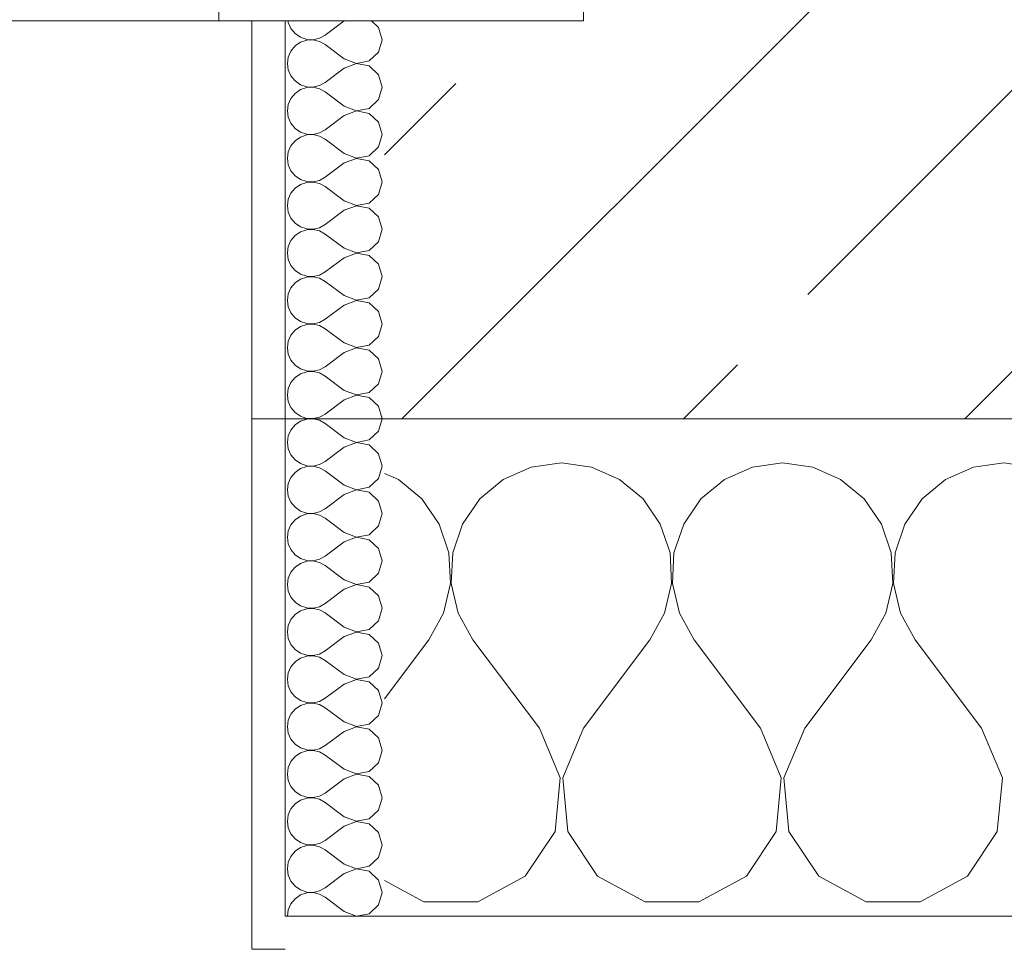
# Model space of a CAD drawing. Header units: metres. Extents: x -3.6 to 84.5, y -11 to 16.8.
# Tile 202 of 256: x 28.57 to 28.867, y -0.155 to 0.125. Entities that reach past the tile are written whole.
import ezdxf

# ---------------------------------------------------------------- set-up
doc = ezdxf.new("R2010")
doc.units = ezdxf.units.M
doc.header["$MEASUREMENT"] = 0
doc.linetypes.add('Wipeout_Contour', pattern=[1, 0, -1])
for name, color, linetype in [('152 - Bemaßung_ Beschriftung.Ausbau', 7, 'Continuous'), ('603 - Struktur.Bodenplatte_ Decke Roh', 7, 'Continuous'), ('604 - Struktur.Wand Aussen', 7, 'Continuous')]:
    doc.layers.add(name, color=color, linetype=linetype)
doc.styles.add('ERSTELLTER_STIL_2', font='txt')
doc.dimstyles.new('ERSTELLTER_STIL__1', dxfattribs={"dimtxt": 0.1, "dimasz": 0.0532, "dimexe": 0.18, "dimexo": 0.0625, "dimgap": 0, "dimtad": 1, "dimzin": 0, "dimdsep": 46, "dimtxsty": 'ERSTELLTER_STIL_2', "dimblk": 'ARROWHEAD_2', "dimblk1": 'ARROWHEAD_2', "dimblk2": 'ARROWHEAD_2', "dimcen": 0.09, "dimse1": 1, "dimse2": 1, "dimclrd": 7, "dimclre": 7, "dimclrt": 7, "dimazin": 0, "dimtfac": 1, "dimtdec": 4, "dimtmove": 0, "dimatfit": 3, "dimfxl": 1, "dimtolj": 1, "dimtzin": 0, "dimarcsym": 0})
doc.dimstyles.new('ERSTELLTER_STIL__3', dxfattribs={"dimtxt": 0.1, "dimasz": 0.0532, "dimexe": 0.18, "dimexo": 0.0625, "dimgap": 0, "dimtad": 1, "dimtih": 1, "dimtoh": 1, "dimzin": 0, "dimdsep": 46, "dimtxsty": 'ERSTELLTER_STIL_2', "dimblk": 'ARROWHEAD_2', "dimblk1": 'ARROWHEAD_2', "dimblk2": 'ARROWHEAD_2', "dimcen": 0.09, "dimse1": 1, "dimse2": 1, "dimclrd": 7, "dimclre": 7, "dimclrt": 7, "dimazin": 0, "dimtfac": 1, "dimtdec": 4, "dimtmove": 0, "dimatfit": 3, "dimfxl": 1, "dimtolj": 1, "dimtzin": 0, "dimarcsym": 0})
pattern_1 = [(0, (0, 0), (0, 0.08660254), [0, -0.05]), (0, (0.025, 0.0433), (0, 0.08660254), [0, -0.05])]

# ---------------------------------------------------------------- blocks, each defined once
blk = doc.blocks.new('*X93')
at = {"layer": '604 - Struktur.Wand Aussen', "color": 7, "linetype": 'Continuous', "lineweight": 5}
for p, q in [((28.73333, -0.00833), (28.72422, -0.0096)), ((28.74244, -0.0096), (28.73333, -0.00833)), ((28.8, -0.00833), (28.79089, -0.0096)), ((28.80911, -0.0096), (28.8, -0.00833)), ((28.86667, -0.00833), (28.85756, -0.0096)), ((28.87578, -0.0096), (28.86667, -0.00833)), ((28.68419, -0.01331), (28.68, -0.01146)), ((28.72422, -0.0096), (28.71581, -0.01331)), ((28.75086, -0.01331), (28.74244, -0.0096)), ((28.79089, -0.0096), (28.78248, -0.01331)), ((28.81752, -0.01331), (28.80911, -0.0096)), ((28.85756, -0.0096), (28.84914, -0.01331)), ((28.69127, -0.01918), (28.68419, -0.01331)), ((28.71581, -0.01331), (28.70873, -0.01918)), ((28.75794, -0.01918), (28.75086, -0.01331)), ((28.78248, -0.01331), (28.77539, -0.01918)), ((28.82461, -0.01918), (28.81752, -0.01331)), ((28.84914, -0.01331), (28.84206, -0.01918)), ((28.69648, -0.02676), (28.69127, -0.01918)), ((28.70873, -0.01918), (28.70352, -0.02676)), ((28.76315, -0.02676), (28.75794, -0.01918)), ((28.77539, -0.01918), (28.77019, -0.02676)), ((28.82981, -0.02676), (28.82461, -0.01918)), ((28.84206, -0.01918), (28.83685, -0.02676)), ((28.69942, -0.03547), (28.69648, -0.02676)), ((28.70352, -0.02676), (28.70058, -0.03547)), ((28.76609, -0.03547), (28.76315, -0.02676)), ((28.77019, -0.02676), (28.76725, -0.03547)), ((28.83275, -0.03547), (28.82981, -0.02676)), ((28.83685, -0.02676), (28.83391, -0.03547)), ((28.69987, -0.04466), (28.69942, -0.03547)), ((28.70058, -0.03547), (28.70013, -0.04466)), ((28.76653, -0.04466), (28.76609, -0.03547)), ((28.76725, -0.03547), (28.7668, -0.04466)), ((28.8332, -0.04466), (28.83275, -0.03547)), ((28.83391, -0.03547), (28.83347, -0.04466)), ((28.69778, -0.05362), (28.69987, -0.04466)), ((28.70013, -0.04466), (28.70222, -0.05362)), ((28.76445, -0.05362), (28.76653, -0.04466)), ((28.7668, -0.04466), (28.76888, -0.05362)), ((28.83112, -0.05362), (28.8332, -0.04466)), ((28.83347, -0.04466), (28.83555, -0.05362)), ((28.69333, -0.06167), (28.69778, -0.05362)), ((28.70222, -0.05362), (28.70667, -0.06167)), ((28.76, -0.06167), (28.76445, -0.05362)), ((28.76888, -0.05362), (28.77333, -0.06167)), ((28.82667, -0.06167), (28.83112, -0.05362)), ((28.83555, -0.05362), (28.84, -0.06167)), ((28.68, -0.07944), (28.69333, -0.06167)), ((28.72667, -0.08833), (28.70667, -0.06167)), ((28.74, -0.08833), (28.76, -0.06167)), ((28.79333, -0.08833), (28.77333, -0.06167)), ((28.80667, -0.08833), (28.82667, -0.06167)), ((28.86, -0.08833), (28.84, -0.06167)), ((28.73295, -0.1033), (28.72667, -0.08833)), ((28.74, -0.08833), (28.73371, -0.1033)), ((28.79962, -0.1033), (28.79333, -0.08833)), ((28.80667, -0.08833), (28.80038, -0.1033)), ((28.86629, -0.1033), (28.86, -0.08833)), ((28.73142, -0.11947), (28.73295, -0.1033)), ((28.73371, -0.1033), (28.73525, -0.11947)), ((28.79808, -0.11947), (28.79962, -0.1033)), ((28.80038, -0.1033), (28.80192, -0.11947)), ((28.86475, -0.11947), (28.86629, -0.1033)), ((28.72243, -0.13299), (28.73142, -0.11947)), ((28.73525, -0.11947), (28.74424, -0.13299)), ((28.7891, -0.13299), (28.79808, -0.11947)), ((28.80192, -0.11947), (28.8109, -0.13299)), ((28.85576, -0.13299), (28.86475, -0.11947)), ((28.70812, -0.14066), (28.72243, -0.13299)), ((28.74424, -0.13299), (28.75855, -0.14066)), ((28.77479, -0.14066), (28.7891, -0.13299)), ((28.8109, -0.13299), (28.82521, -0.14066)), ((28.84145, -0.14066), (28.85576, -0.13299)), ((28.68, -0.13429), (28.69188, -0.14066)), ((28.69188, -0.14066), (28.70812, -0.14066)), ((28.75855, -0.14066), (28.77479, -0.14066)), ((28.82521, -0.14066), (28.84145, -0.14066))]:
    blk.add_line(p, q, dxfattribs=at)
blk = doc.blocks.new('*X108')
at = {"layer": '604 - Struktur.Wand Aussen', "color": 7, "linetype": 'Continuous', "lineweight": 5}
for p, q in [((28.65091, 0.125), (28.65099, 0.12448)), ((28.66786, 0.125), (28.66214, 0.12071)), ((28.67822, 0.12304), (28.67608, 0.125)), ((28.65099, 0.12448), (28.65178, 0.12267)), ((28.65178, 0.12267), (28.65304, 0.12116)), ((28.67929, 0.11929), (28.67822, 0.12304)), ((28.65304, 0.12116), (28.65466, 0.12004)), ((28.65466, 0.12004), (28.65653, 0.11941)), ((28.65653, 0.11916), (28.65466, 0.11853)), ((28.65653, 0.11941), (28.6585, 0.11931)), ((28.6585, 0.11926), (28.65653, 0.11916)), ((28.6585, 0.11931), (28.66042, 0.11976)), ((28.66042, 0.11881), (28.6585, 0.11926)), ((28.66042, 0.11976), (28.66214, 0.12071)), ((28.66214, 0.11786), (28.66042, 0.11881)), ((28.67822, 0.11553), (28.67929, 0.11929)), ((28.65178, 0.1159), (28.65099, 0.11409)), ((28.65304, 0.11742), (28.65178, 0.1159)), ((28.65466, 0.11853), (28.65304, 0.11742)), ((28.66786, 0.11357), (28.66214, 0.11786)), ((28.65099, 0.11409), (28.65071, 0.11214)), ((28.66786, 0.11357), (28.6715, 0.11217)), ((28.6715, 0.11217), (28.67534, 0.1129)), ((28.67534, 0.1129), (28.67822, 0.11553)), ((28.65071, 0.11214), (28.65099, 0.11019)), ((28.65099, 0.11019), (28.65178, 0.10839)), ((28.66786, 0.11071), (28.66214, 0.10643)), ((28.6715, 0.11211), (28.66786, 0.11071)), ((28.67534, 0.11139), (28.6715, 0.11211)), ((28.67822, 0.10876), (28.67534, 0.11139)), ((28.65178, 0.10839), (28.65304, 0.10687)), ((28.65304, 0.10687), (28.65466, 0.10575)), ((28.67929, 0.105), (28.67822, 0.10876)), ((28.65466, 0.10425), (28.65304, 0.10313)), ((28.65466, 0.10575), (28.65653, 0.10512)), ((28.65653, 0.10488), (28.65466, 0.10425)), ((28.65653, 0.10512), (28.6585, 0.10503)), ((28.6585, 0.10497), (28.65653, 0.10488)), ((28.6585, 0.10503), (28.66042, 0.10547)), ((28.66042, 0.10453), (28.6585, 0.10497)), ((28.66042, 0.10547), (28.66214, 0.10643)), ((28.66214, 0.10357), (28.66042, 0.10453)), ((28.67822, 0.10124), (28.67929, 0.105)), ((28.65178, 0.10161), (28.65099, 0.09981)), ((28.65304, 0.10313), (28.65178, 0.10161)), ((28.66786, 0.09929), (28.66214, 0.10357)), ((28.67534, 0.09861), (28.67822, 0.10124)), ((28.65099, 0.09981), (28.65071, 0.09786)), ((28.66786, 0.09929), (28.6715, 0.09789)), ((28.6715, 0.09789), (28.67534, 0.09861)), ((28.65071, 0.09786), (28.65099, 0.09591)), ((28.65099, 0.09591), (28.65178, 0.0941)), ((28.66786, 0.09643), (28.66214, 0.09214)), ((28.6715, 0.09783), (28.66786, 0.09643)), ((28.67534, 0.0971), (28.6715, 0.09783)), ((28.67822, 0.09447), (28.67534, 0.0971)), ((28.65178, 0.0941), (28.65304, 0.09258)), ((28.65304, 0.09258), (28.65466, 0.09147)), ((28.66042, 0.09119), (28.66214, 0.09214)), ((28.67929, 0.09071), (28.67822, 0.09447)), ((28.65466, 0.08996), (28.65304, 0.08884)), ((28.65466, 0.09147), (28.65653, 0.09084)), ((28.65653, 0.09059), (28.65466, 0.08996)), ((28.65653, 0.09084), (28.6585, 0.09074)), ((28.6585, 0.09069), (28.65653, 0.09059)), ((28.6585, 0.09074), (28.66042, 0.09119)), ((28.66042, 0.09024), (28.6585, 0.09069)), ((28.66214, 0.08929), (28.66042, 0.09024)), ((28.66786, 0.085), (28.66214, 0.08929)), ((28.67822, 0.08696), (28.67929, 0.09071)), ((28.65178, 0.08733), (28.65099, 0.08552)), ((28.65304, 0.08884), (28.65178, 0.08733)), ((28.67534, 0.08433), (28.67822, 0.08696)), ((28.65099, 0.08552), (28.65071, 0.08357)), ((28.65071, 0.08357), (28.65099, 0.08162)), ((28.66786, 0.085), (28.6715, 0.0836)), ((28.6715, 0.08354), (28.66786, 0.08214)), ((28.6715, 0.0836), (28.67534, 0.08433)), ((28.67534, 0.08282), (28.6715, 0.08354)), ((28.65099, 0.08162), (28.65178, 0.07982)), ((28.66786, 0.08214), (28.66214, 0.07786)), ((28.67822, 0.08018), (28.67534, 0.08282)), ((28.67929, 0.07643), (28.67822, 0.08018)), ((28.65178, 0.07982), (28.65304, 0.0783)), ((28.65304, 0.0783), (28.65466, 0.07718)), ((28.66042, 0.0769), (28.66214, 0.07786)), ((28.65304, 0.07456), (28.65178, 0.07304)), ((28.65466, 0.07567), (28.65304, 0.07456)), ((28.65466, 0.07718), (28.65653, 0.07655)), ((28.65653, 0.0763), (28.65466, 0.07567)), ((28.65653, 0.07655), (28.6585, 0.07646)), ((28.6585, 0.0764), (28.65653, 0.0763)), ((28.6585, 0.07646), (28.66042, 0.0769)), ((28.66042, 0.07595), (28.6585, 0.0764)), ((28.66214, 0.075), (28.66042, 0.07595)), ((28.66786, 0.07071), (28.66214, 0.075)), ((28.67822, 0.07267), (28.67929, 0.07643)), ((28.65178, 0.07304), (28.65099, 0.07124)), ((28.67534, 0.07004), (28.67822, 0.07267)), ((28.65099, 0.07124), (28.65071, 0.06929)), ((28.65071, 0.06929), (28.65099, 0.06733)), ((28.66786, 0.07071), (28.6715, 0.06931)), ((28.6715, 0.06926), (28.66786, 0.06786)), ((28.6715, 0.06931), (28.67534, 0.07004)), ((28.67534, 0.06853), (28.6715, 0.06926)), ((28.67822, 0.0659), (28.67534, 0.06853)), ((28.65099, 0.06733), (28.65178, 0.06553)), ((28.65178, 0.06553), (28.65304, 0.06401)), ((28.66786, 0.06786), (28.66214, 0.06357)), ((28.67929, 0.06214), (28.67822, 0.0659)), ((28.65304, 0.06401), (28.65466, 0.0629)), ((28.65466, 0.0629), (28.65653, 0.06227)), ((28.6585, 0.06217), (28.66042, 0.06262)), ((28.66042, 0.06262), (28.66214, 0.06357)), ((28.65304, 0.06027), (28.65178, 0.05876)), ((28.65466, 0.06139), (28.65304, 0.06027)), ((28.65653, 0.06202), (28.65466, 0.06139)), ((28.65653, 0.06227), (28.6585, 0.06217)), ((28.6585, 0.06211), (28.65653, 0.06202)), ((28.66042, 0.06167), (28.6585, 0.06211)), ((28.66214, 0.06071), (28.66042, 0.06167)), ((28.66786, 0.05643), (28.66214, 0.06071)), ((28.67822, 0.05839), (28.67929, 0.06214)), ((28.65099, 0.05695), (28.65071, 0.055)), ((28.65178, 0.05876), (28.65099, 0.05695)), ((28.66786, 0.05643), (28.6715, 0.05503)), ((28.67534, 0.05575), (28.67822, 0.05839)), ((28.65071, 0.055), (28.65099, 0.05305)), ((28.66786, 0.05357), (28.66214, 0.04929)), ((28.6715, 0.05497), (28.66786, 0.05357)), ((28.6715, 0.05503), (28.67534, 0.05575)), ((28.67534, 0.05425), (28.6715, 0.05497)), ((28.67822, 0.05161), (28.67534, 0.05425)), ((28.65099, 0.05305), (28.65178, 0.05124)), ((28.65178, 0.05124), (28.65304, 0.04973)), ((28.67929, 0.04786), (28.67822, 0.05161)), ((28.65304, 0.04973), (28.65466, 0.04861)), ((28.65466, 0.04861), (28.65653, 0.04798)), ((28.65653, 0.04773), (28.65466, 0.0471)), ((28.65653, 0.04798), (28.6585, 0.04789)), ((28.6585, 0.04783), (28.65653, 0.04773)), ((28.6585, 0.04789), (28.66042, 0.04833)), ((28.66042, 0.04738), (28.6585, 0.04783)), ((28.66042, 0.04833), (28.66214, 0.04929)), ((28.67822, 0.0441), (28.67929, 0.04786)), ((28.65304, 0.04599), (28.65178, 0.04447)), ((28.65466, 0.0471), (28.65304, 0.04599)), ((28.66214, 0.04643), (28.66042, 0.04738)), ((28.66786, 0.04214), (28.66214, 0.04643)), ((28.65099, 0.04267), (28.65071, 0.04071)), ((28.65178, 0.04447), (28.65099, 0.04267)), ((28.66786, 0.04214), (28.6715, 0.04074)), ((28.67534, 0.04147), (28.67822, 0.0441)), ((28.65071, 0.04071), (28.65099, 0.03876)), ((28.65099, 0.03876), (28.65178, 0.03696)), ((28.66786, 0.03929), (28.66214, 0.035)), ((28.6715, 0.04069), (28.66786, 0.03929)), ((28.6715, 0.04074), (28.67534, 0.04147)), ((28.67534, 0.03996), (28.6715, 0.04069)), ((28.67822, 0.03733), (28.67534, 0.03996)), ((28.65178, 0.03696), (28.65304, 0.03544)), ((28.67929, 0.03357), (28.67822, 0.03733)), ((28.65304, 0.03544), (28.65466, 0.03433)), ((28.65466, 0.03282), (28.65304, 0.0317)), ((28.65466, 0.03433), (28.65653, 0.0337)), ((28.65653, 0.03345), (28.65466, 0.03282)), ((28.65653, 0.0337), (28.6585, 0.0336)), ((28.6585, 0.03354), (28.65653, 0.03345)), ((28.6585, 0.0336), (28.66042, 0.03405)), ((28.66042, 0.0331), (28.6585, 0.03354)), ((28.66042, 0.03405), (28.66214, 0.035)), ((28.66214, 0.03214), (28.66042, 0.0331)), ((28.67822, 0.02982), (28.67929, 0.03357)), ((28.65178, 0.03018), (28.65099, 0.02838)), ((28.65304, 0.0317), (28.65178, 0.03018)), ((28.66786, 0.02786), (28.66214, 0.03214)), ((28.67534, 0.02718), (28.67822, 0.02982)), ((28.65099, 0.02838), (28.65071, 0.02643)), ((28.66786, 0.02786), (28.6715, 0.02646)), ((28.6715, 0.02646), (28.67534, 0.02718)), ((28.65071, 0.02643), (28.65099, 0.02448)), ((28.65099, 0.02448), (28.65178, 0.02267)), ((28.66786, 0.025), (28.66214, 0.02071)), ((28.6715, 0.0264), (28.66786, 0.025)), ((28.67534, 0.02567), (28.6715, 0.0264)), ((28.67822, 0.02304), (28.67534, 0.02567)), ((28.65178, 0.02267), (28.65304, 0.02116)), ((28.65304, 0.02116), (28.65466, 0.02004)), ((28.67929, 0.01929), (28.67822, 0.02304)), ((28.65466, 0.01853), (28.65304, 0.01742)), ((28.65466, 0.02004), (28.65653, 0.01941)), ((28.65653, 0.01916), (28.65466, 0.01853)), ((28.65653, 0.01941), (28.6585, 0.01931)), ((28.6585, 0.01926), (28.65653, 0.01916)), ((28.6585, 0.01931), (28.66042, 0.01976)), ((28.66042, 0.01881), (28.6585, 0.01926)), ((28.66042, 0.01976), (28.66214, 0.02071)), ((28.66214, 0.01786), (28.66042, 0.01881)), ((28.66786, 0.01357), (28.66214, 0.01786)), ((28.67822, 0.01553), (28.67929, 0.01929)), ((28.65178, 0.0159), (28.65099, 0.01409)), ((28.65304, 0.01742), (28.65178, 0.0159)), ((28.67534, 0.0129), (28.67822, 0.01553)), ((28.65099, 0.01409), (28.65071, 0.01214)), ((28.65071, 0.01214), (28.65099, 0.01019)), ((28.66786, 0.01357), (28.6715, 0.01217)), ((28.6715, 0.01211), (28.66786, 0.01071)), ((28.6715, 0.01217), (28.67534, 0.0129)), ((28.67534, 0.01139), (28.6715, 0.01211)), ((28.65099, 0.01019), (28.65178, 0.00839)), ((28.66786, 0.01071), (28.66214, 0.00643)), ((28.67822, 0.00876), (28.67534, 0.01139)), ((28.65178, 0.00839), (28.65304, 0.00687)), ((28.65304, 0.00687), (28.65466, 0.00575)), ((28.66042, 0.00547), (28.66214, 0.00643)), ((28.67929, 0.005), (28.67822, 0.00876)), ((28.65304, 0.00313), (28.65178, 0.00161)), ((28.65466, 0.00425), (28.65304, 0.00313)), ((28.65466, 0.00575), (28.65653, 0.00512)), ((28.65653, 0.00488), (28.65466, 0.00425)), ((28.65653, 0.00512), (28.6585, 0.00503)), ((28.6585, 0.00497), (28.65653, 0.00488)), ((28.6585, 0.00503), (28.66042, 0.00547)), ((28.66042, 0.00453), (28.6585, 0.00497)), ((28.66214, 0.00357), (28.66042, 0.00453)), ((28.66786, -0.00071), (28.66214, 0.00357)), ((28.67822, 0.00124), (28.67929, 0.005)), ((28.65178, 0.00161), (28.65099, -0.00019)), ((28.67534, -0.00139), (28.67822, 0.00124)), ((28.65099, -0.00019), (28.65071, -0.00214)), ((28.65071, -0.00214), (28.65099, -0.00409)), ((28.66786, -0.00071), (28.6715, -0.00211)), ((28.6715, -0.00217), (28.66786, -0.00357)), ((28.6715, -0.00211), (28.67534, -0.00139)), ((28.67534, -0.0029), (28.6715, -0.00217)), ((28.67822, -0.00553), (28.67534, -0.0029)), ((28.65099, -0.00409), (28.65178, -0.0059)), ((28.65178, -0.0059), (28.65304, -0.00742)), ((28.66786, -0.00357), (28.66214, -0.00786)), ((28.67929, -0.00929), (28.67822, -0.00553)), ((28.65304, -0.00742), (28.65466, -0.00853)), ((28.65466, -0.00853), (28.65653, -0.00916)), ((28.6585, -0.00926), (28.66042, -0.00881)), ((28.66042, -0.00881), (28.66214, -0.00786)), ((28.65304, -0.01116), (28.65178, -0.01267)), ((28.65466, -0.01004), (28.65304, -0.01116)), ((28.65653, -0.00941), (28.65466, -0.01004)), ((28.65653, -0.00916), (28.6585, -0.00926)), ((28.6585, -0.00931), (28.65653, -0.00941)), ((28.66042, -0.00976), (28.6585, -0.00931)), ((28.66214, -0.01071), (28.66042, -0.00976)), ((28.66786, -0.015), (28.66214, -0.01071)), ((28.67822, -0.01304), (28.67929, -0.00929)), ((28.65099, -0.01448), (28.65071, -0.01643)), ((28.65178, -0.01267), (28.65099, -0.01448)), ((28.67534, -0.01567), (28.67822, -0.01304)), ((28.65071, -0.01643), (28.65099, -0.01838)), ((28.66786, -0.015), (28.6715, -0.0164)), ((28.6715, -0.01646), (28.66786, -0.01786)), ((28.6715, -0.0164), (28.67534, -0.01567)), ((28.67534, -0.01718), (28.6715, -0.01646)), ((28.67822, -0.01982), (28.67534, -0.01718)), ((28.65099, -0.01838), (28.65178, -0.02018)), ((28.65178, -0.02018), (28.65304, -0.0217)), ((28.66786, -0.01786), (28.66214, -0.02214)), ((28.67929, -0.02357), (28.67822, -0.01982)), ((28.65304, -0.0217), (28.65466, -0.02282)), ((28.65466, -0.02282), (28.65653, -0.02345)), ((28.65653, -0.0237), (28.65466, -0.02433)), ((28.65653, -0.02345), (28.6585, -0.02354)), ((28.6585, -0.0236), (28.65653, -0.0237)), ((28.6585, -0.02354), (28.66042, -0.0231)), ((28.66042, -0.02405), (28.6585, -0.0236)), ((28.66042, -0.0231), (28.66214, -0.02214)), ((28.67822, -0.02733), (28.67929, -0.02357)), ((28.65304, -0.02544), (28.65178, -0.02696)), ((28.65466, -0.02433), (28.65304, -0.02544)), ((28.66214, -0.025), (28.66042, -0.02405)), ((28.66786, -0.02929), (28.66214, -0.025)), ((28.65099, -0.02876), (28.65071, -0.03071)), ((28.65178, -0.02696), (28.65099, -0.02876)), ((28.66786, -0.02929), (28.6715, -0.03069)), ((28.67534, -0.02996), (28.67822, -0.02733)), ((28.65071, -0.03071), (28.65099, -0.03267)), ((28.66786, -0.03214), (28.66214, -0.03643)), ((28.6715, -0.03074), (28.66786, -0.03214)), ((28.6715, -0.03069), (28.67534, -0.02996)), ((28.67534, -0.03147), (28.6715, -0.03074)), ((28.67822, -0.0341), (28.67534, -0.03147)), ((28.65099, -0.03267), (28.65178, -0.03447)), ((28.65178, -0.03447), (28.65304, -0.03599)), ((28.67929, -0.03786), (28.67822, -0.0341)), ((28.65304, -0.03599), (28.65466, -0.0371)), ((28.65466, -0.0371), (28.65653, -0.03773)), ((28.65653, -0.03798), (28.65466, -0.03861)), ((28.65653, -0.03773), (28.6585, -0.03783)), ((28.6585, -0.03789), (28.65653, -0.03798)), ((28.6585, -0.03783), (28.66042, -0.03738)), ((28.66042, -0.03833), (28.6585, -0.03789)), ((28.66042, -0.03738), (28.66214, -0.03643)), ((28.66214, -0.03929), (28.66042, -0.03833)), ((28.67822, -0.04161), (28.67929, -0.03786)), ((28.65178, -0.04124), (28.65099, -0.04305)), ((28.65304, -0.03973), (28.65178, -0.04124)), ((28.65466, -0.03861), (28.65304, -0.03973)), ((28.66786, -0.04357), (28.66214, -0.03929)), ((28.65099, -0.04305), (28.65071, -0.045)), ((28.66786, -0.04357), (28.6715, -0.04497)), ((28.6715, -0.04497), (28.67534, -0.04425)), ((28.67534, -0.04425), (28.67822, -0.04161)), ((28.65071, -0.045), (28.65099, -0.04695)), ((28.65099, -0.04695), (28.65178, -0.04876)), ((28.66786, -0.04643), (28.66214, -0.05071)), ((28.6715, -0.04503), (28.66786, -0.04643)), ((28.67534, -0.04575), (28.6715, -0.04503)), ((28.67822, -0.04839), (28.67534, -0.04575)), ((28.65178, -0.04876), (28.65304, -0.05027)), ((28.65304, -0.05027), (28.65466, -0.05139)), ((28.67929, -0.05214), (28.67822, -0.04839)), ((28.65466, -0.0529), (28.65304, -0.05401)), ((28.65466, -0.05139), (28.65653, -0.05202)), ((28.65653, -0.05227), (28.65466, -0.0529)), ((28.65653, -0.05202), (28.6585, -0.05211)), ((28.6585, -0.05217), (28.65653, -0.05227)), ((28.6585, -0.05211), (28.66042, -0.05167)), ((28.66042, -0.05262), (28.6585, -0.05217)), ((28.66042, -0.05167), (28.66214, -0.05071)), ((28.66214, -0.05357), (28.66042, -0.05262)), ((28.67822, -0.0559), (28.67929, -0.05214)), ((28.65178, -0.05553), (28.65099, -0.05733)), ((28.65304, -0.05401), (28.65178, -0.05553)), ((28.66786, -0.05786), (28.66214, -0.05357)), ((28.67534, -0.05853), (28.67822, -0.0559)), ((28.65099, -0.05733), (28.65071, -0.05929)), ((28.65071, -0.05929), (28.65099, -0.06124)), ((28.66786, -0.05786), (28.6715, -0.05926)), ((28.6715, -0.05931), (28.66786, -0.06071)), ((28.6715, -0.05926), (28.67534, -0.05853)), ((28.67534, -0.06004), (28.6715, -0.05931)), ((28.65099, -0.06124), (28.65178, -0.06304)), ((28.66786, -0.06071), (28.66214, -0.065)), ((28.67822, -0.06267), (28.67534, -0.06004)), ((28.65178, -0.06304), (28.65304, -0.06456)), ((28.65304, -0.06456), (28.65466, -0.06567)), ((28.66042, -0.06595), (28.66214, -0.065)), ((28.67929, -0.06643), (28.67822, -0.06267)), ((28.65466, -0.06718), (28.65304, -0.0683)), ((28.65466, -0.06567), (28.65653, -0.0663)), ((28.65653, -0.06655), (28.65466, -0.06718)), ((28.65653, -0.0663), (28.6585, -0.0664)), ((28.6585, -0.06646), (28.65653, -0.06655)), ((28.6585, -0.0664), (28.66042, -0.06595)), ((28.66042, -0.0669), (28.6585, -0.06646)), ((28.66214, -0.06786), (28.66042, -0.0669)), ((28.66786, -0.07214), (28.66214, -0.06786)), ((28.67822, -0.07018), (28.67929, -0.06643)), ((28.65178, -0.06982), (28.65099, -0.07162)), ((28.65304, -0.0683), (28.65178, -0.06982)), ((28.67534, -0.07282), (28.67822, -0.07018)), ((28.65099, -0.07162), (28.65071, -0.07357)), ((28.65071, -0.07357), (28.65099, -0.07552)), ((28.66786, -0.07214), (28.6715, -0.07354)), ((28.6715, -0.0736), (28.66786, -0.075)), ((28.6715, -0.07354), (28.67534, -0.07282)), ((28.67534, -0.07433), (28.6715, -0.0736)), ((28.65099, -0.07552), (28.65178, -0.07733)), ((28.66786, -0.075), (28.66214, -0.07929)), ((28.67822, -0.07696), (28.67534, -0.07433)), ((28.67929, -0.08071), (28.67822, -0.07696)), ((28.65178, -0.07733), (28.65304, -0.07884)), ((28.65304, -0.07884), (28.65466, -0.07996)), ((28.65466, -0.07996), (28.65653, -0.08059)), ((28.66042, -0.08024), (28.66214, -0.07929)), ((28.65304, -0.08258), (28.65178, -0.0841)), ((28.65466, -0.08147), (28.65304, -0.08258)), ((28.65653, -0.08084), (28.65466, -0.08147)), ((28.65653, -0.08059), (28.6585, -0.08069)), ((28.6585, -0.08074), (28.65653, -0.08084)), ((28.6585, -0.08069), (28.66042, -0.08024)), ((28.66042, -0.08119), (28.6585, -0.08074)), ((28.66214, -0.08214), (28.66042, -0.08119)), ((28.66786, -0.08643), (28.66214, -0.08214)), ((28.67822, -0.08447), (28.67929, -0.08071)), ((28.65099, -0.08591), (28.65071, -0.08786)), ((28.65178, -0.0841), (28.65099, -0.08591)), ((28.67534, -0.0871), (28.67822, -0.08447)), ((28.65071, -0.08786), (28.65099, -0.08981)), ((28.66786, -0.08643), (28.6715, -0.08783)), ((28.6715, -0.08789), (28.66786, -0.08929)), ((28.6715, -0.08783), (28.67534, -0.0871)), ((28.67534, -0.08861), (28.6715, -0.08789)), ((28.67822, -0.09124), (28.67534, -0.08861)), ((28.65099, -0.08981), (28.65178, -0.09161)), ((28.65178, -0.09161), (28.65304, -0.09313)), ((28.66786, -0.08929), (28.66214, -0.09357)), ((28.67929, -0.095), (28.67822, -0.09124)), ((28.65304, -0.09313), (28.65466, -0.09425)), ((28.65466, -0.09425), (28.65653, -0.09488)), ((28.65653, -0.09488), (28.6585, -0.09497)), ((28.6585, -0.09497), (28.66042, -0.09453)), ((28.66042, -0.09453), (28.66214, -0.09357)), ((28.65304, -0.09687), (28.65178, -0.09839)), ((28.65466, -0.09575), (28.65304, -0.09687)), ((28.65653, -0.09512), (28.65466, -0.09575)), ((28.6585, -0.09503), (28.65653, -0.09512)), ((28.66042, -0.09547), (28.6585, -0.09503)), ((28.66214, -0.09643), (28.66042, -0.09547)), ((28.66786, -0.10071), (28.66214, -0.09643)), ((28.67822, -0.09876), (28.67929, -0.095)), ((28.65099, -0.10019), (28.65071, -0.10214)), ((28.65178, -0.09839), (28.65099, -0.10019)), ((28.66786, -0.10071), (28.6715, -0.10211)), ((28.67534, -0.10139), (28.67822, -0.09876)), ((28.65071, -0.10214), (28.65099, -0.10409)), ((28.66786, -0.10357), (28.66214, -0.10786)), ((28.6715, -0.10217), (28.66786, -0.10357)), ((28.6715, -0.10211), (28.67534, -0.10139)), ((28.67534, -0.1029), (28.6715, -0.10217)), ((28.67822, -0.10553), (28.67534, -0.1029)), ((28.65099, -0.10409), (28.65178, -0.1059)), ((28.65178, -0.1059), (28.65304, -0.10742)), ((28.67929, -0.10929), (28.67822, -0.10553)), ((28.65304, -0.10742), (28.65466, -0.10853)), ((28.65466, -0.10853), (28.65653, -0.10916)), ((28.65653, -0.10941), (28.65466, -0.11004)), ((28.65653, -0.10916), (28.6585, -0.10926)), ((28.6585, -0.10931), (28.65653, -0.10941)), ((28.6585, -0.10926), (28.66042, -0.10881)), ((28.66042, -0.10976), (28.6585, -0.10931)), ((28.66042, -0.10881), (28.66214, -0.10786)), ((28.66214, -0.11071), (28.66042, -0.10976)), ((28.67822, -0.11304), (28.67929, -0.10929)), ((28.65178, -0.11267), (28.65099, -0.11448)), ((28.65304, -0.11116), (28.65178, -0.11267)), ((28.65466, -0.11004), (28.65304, -0.11116)), ((28.66786, -0.115), (28.66214, -0.11071)), ((28.65099, -0.11448), (28.65071, -0.11643)), ((28.66786, -0.115), (28.6715, -0.1164)), ((28.6715, -0.1164), (28.67534, -0.11567)), ((28.67534, -0.11567), (28.67822, -0.11304)), ((28.65071, -0.11643), (28.65099, -0.11838)), ((28.65099, -0.11838), (28.65178, -0.12018)), ((28.66786, -0.11786), (28.66214, -0.12214)), ((28.6715, -0.11646), (28.66786, -0.11786)), ((28.67534, -0.11718), (28.6715, -0.11646)), ((28.67822, -0.11982), (28.67534, -0.11718)), ((28.65178, -0.12018), (28.65304, -0.1217)), ((28.65304, -0.1217), (28.65466, -0.12282)), ((28.67929, -0.12357), (28.67822, -0.11982)), ((28.65466, -0.12433), (28.65304, -0.12544)), ((28.65466, -0.12282), (28.65653, -0.12345)), ((28.65653, -0.1237), (28.65466, -0.12433)), ((28.65653, -0.12345), (28.6585, -0.12354)), ((28.6585, -0.1236), (28.65653, -0.1237)), ((28.6585, -0.12354), (28.66042, -0.1231)), ((28.66042, -0.12405), (28.6585, -0.1236)), ((28.66042, -0.1231), (28.66214, -0.12214)), ((28.66214, -0.125), (28.66042, -0.12405)), ((28.67822, -0.12733), (28.67929, -0.12357)), ((28.65178, -0.12696), (28.65099, -0.12876)), ((28.65304, -0.12544), (28.65178, -0.12696)), ((28.66786, -0.12929), (28.66214, -0.125)), ((28.67534, -0.12996), (28.67822, -0.12733)), ((28.65099, -0.12876), (28.65071, -0.13071)), ((28.66786, -0.12929), (28.6715, -0.13069)), ((28.6715, -0.13069), (28.67534, -0.12996)), ((28.65071, -0.13071), (28.65099, -0.13267)), ((28.65099, -0.13267), (28.65178, -0.13447)), ((28.66786, -0.13214), (28.66214, -0.13643)), ((28.6715, -0.13074), (28.66786, -0.13214)), ((28.67534, -0.13147), (28.6715, -0.13074)), ((28.67822, -0.1341), (28.67534, -0.13147)), ((28.65178, -0.13447), (28.65304, -0.13599)), ((28.65304, -0.13599), (28.65466, -0.1371)), ((28.66042, -0.13738), (28.66214, -0.13643)), ((28.67929, -0.13786), (28.67822, -0.1341)), ((28.65466, -0.13861), (28.65304, -0.13973)), ((28.65466, -0.1371), (28.65653, -0.13773)), ((28.65653, -0.13798), (28.65466, -0.13861)), ((28.65653, -0.13773), (28.6585, -0.13783)), ((28.6585, -0.13789), (28.65653, -0.13798)), ((28.6585, -0.13783), (28.66042, -0.13738)), ((28.66042, -0.13833), (28.6585, -0.13789)), ((28.66214, -0.13929), (28.66042, -0.13833)), ((28.66786, -0.14357), (28.66214, -0.13929)), ((28.67822, -0.14161), (28.67929, -0.13786)), ((28.65178, -0.14124), (28.65099, -0.14305)), ((28.65304, -0.13973), (28.65178, -0.14124)), ((28.67534, -0.14425), (28.67822, -0.14161)), ((28.65099, -0.14305), (28.65071, -0.145)), ((28.66786, -0.14357), (28.6715, -0.14497)), ((28.6715, -0.14497), (28.67534, -0.14425))]:
    blk.add_line(p, q, dxfattribs=at)
blk = doc.blocks.new('*D261')
at = {"layer": '152 - Bemaßung_ Beschriftung.Ausbau', "color": 7, "linetype": 'Continuous', "lineweight": 5}
for p, q in [((26.34, -8.6375), (26.34, -8.5325)), ((26.36021, -8.55), (26.31979, -8.62)), ((28.76021, -8.55), (28.71979, -8.62)), ((25.14, -8.585), (26.34, -8.585)), ((26.34, -8.585), (28.74, -8.585))]:
    blk.add_line(p, q, dxfattribs=at)
at = {"layer": '152 - Bemaßung_ Beschriftung.Ausbau', "color": 7, "lineweight": 5, "char_height": 0.1, "attachment_point": 7, "style": 'ERSTELLTER_STIL_2'}
for s, insert in [('\\A1;{\\pql;\\fArial|b0|i0|c0|p38;2,40}', (27.40697, -8.565)), ('\\A1;{\\pql;\\fArial|b0|i0|c0|p38;2,01}', (27.40697, -8.705))]:
    blk.add_mtext(s, dxfattribs=dict(at, insert=insert))
blk = doc.blocks.new('ARROWHEAD_2')
at = {"color": 0, "linetype": 'Continuous', "lineweight": 0}
for p, q in [((-0.3781, -0.655), (0.3781, 0.655)), ((0, 0), (-1, 0))]:
    blk.add_line(p, q, dxfattribs=at)
blk = doc.blocks.new('*D262')
at = {"layer": '152 - Bemaßung_ Beschriftung.Ausbau', "color": 7, "linetype": 'Continuous', "lineweight": 5}
for p, q in [((28.74, -8.6375), (28.74, -8.5325)), ((28.76021, -8.55), (28.71979, -8.62)), ((29.96021, -8.55), (29.91979, -8.62)), ((26.34, -8.585), (28.74, -8.585)), ((28.74, -8.585), (29.94, -8.585))]:
    blk.add_line(p, q, dxfattribs=at)
at = {"layer": '152 - Bemaßung_ Beschriftung.Ausbau', "color": 7, "lineweight": 5, "insert": (29.20697, -8.565), "char_height": 0.1, "attachment_point": 7, "style": 'ERSTELLTER_STIL_2'}
blk.add_mtext('\\A1;{\\pql;\\fArial|b0|i0|c0|p38;1,20}', dxfattribs=at)
blk = doc.blocks.new('*D263')
at = {"layer": '152 - Bemaßung_ Beschriftung.Ausbau', "color": 7, "linetype": 'Continuous', "lineweight": 5}
for p, q in [((29.94, -8.6375), (29.94, -8.5325)), ((29.96021, -8.55), (29.91979, -8.62)), ((32.36021, -8.55), (32.31979, -8.62)), ((28.74, -8.585), (29.94, -8.585)), ((29.94, -8.585), (32.34, -8.585))]:
    blk.add_line(p, q, dxfattribs=at)
at = {"layer": '152 - Bemaßung_ Beschriftung.Ausbau', "color": 7, "lineweight": 5, "char_height": 0.1, "attachment_point": 7, "style": 'ERSTELLTER_STIL_2'}
for s, insert in [('\\A1;{\\pql;\\fArial|b0|i0|c0|p38;2,40}', (31.00697, -8.565)), ('\\A1;{\\pql;\\fArial|b0|i0|c0|p38;2,01}', (31.00697, -8.705))]:
    blk.add_mtext(s, dxfattribs=dict(at, insert=insert))
blk = doc.blocks.new('*D286')
at = {"layer": '152 - Bemaßung_ Beschriftung.Ausbau', "color": 7, "linetype": 'Continuous', "lineweight": 5}
for p, q in [((18.61003, -9.1375), (18.61003, -9.0325)), ((18.63023, -9.05), (18.58982, -9.12)), ((36.48021, -9.05), (36.43979, -9.12)), ((18.44503, -9.085), (18.61003, -9.085)), ((18.61003, -9.085), (36.46, -9.085))]:
    blk.add_line(p, q, dxfattribs=at)
at = {"layer": '152 - Bemaßung_ Beschriftung.Ausbau', "color": 7, "lineweight": 5, "char_height": 0.1, "attachment_point": 7, "style": 'ERSTELLTER_STIL_2'}
for s, insert in [('\\A1;{\\pql;\\fArial|b0|i0|c0|p38;17,85}', (27.28816, -9.065)), ('\\A1;{\\pql;\\fArial|b0|i0|c0|p38;14}', (36.288, -9.065))]:
    blk.add_mtext(s, dxfattribs=dict(at, insert=insert))
blk = doc.blocks.new('*D287')
at = {"layer": '152 - Bemaßung_ Beschriftung.Ausbau', "color": 7, "linetype": 'Continuous', "lineweight": 5}
for p, q in [((36.46, -9.1375), (36.46, -9.0325)), ((36.48021, -9.05), (36.43979, -9.12)), ((36.62021, -9.05), (36.57979, -9.12)), ((18.61003, -9.085), (36.46, -9.085)), ((36.46, -9.085), (36.6, -9.085))]:
    blk.add_line(p, q, dxfattribs=at)
blk = doc.blocks.new('*D480')
at = {"layer": '152 - Bemaßung_ Beschriftung.Ausbau', "color": 7, "linetype": 'Continuous', "lineweight": 5}
for p, q in [((-0.165, -10.1375), (-0.165, -10.0325)), ((-0.14479, -10.05), (-0.18521, -10.12)), ((43.76021, -10.05), (43.71979, -10.12)), ((-0.19923, -10.085), (-0.165, -10.085)), ((-0.165, -10.085), (43.74, -10.085))]:
    blk.add_line(p, q, dxfattribs=at)
at = {"layer": '152 - Bemaßung_ Beschriftung.Ausbau', "color": 7, "lineweight": 5, "char_height": 0.1, "attachment_point": 7, "style": 'ERSTELLTER_STIL_2'}
for s, insert in [('\\A1;{\\pql;\\fArial|b0|i0|c0|p38;43,90\\fArial|b0|i0|c0|p38;\\A1{\\H.66x;\\S5^  ;}}', (21.5156, -10.08441)), ('\\A1;{\\pql;\\fArial|b0|i0|c0|p38;15}', (43.568, -10.065))]:
    blk.add_mtext(s, dxfattribs=dict(at, insert=insert))
blk = doc.blocks.new('*D508')
at = {"layer": '152 - Bemaßung_ Beschriftung.Ausbau', "color": 7, "linetype": 'Continuous', "lineweight": 5}
for p, q in [((25.87999, -9.6375), (25.87999, -9.5325)), ((25.9002, -9.55), (25.85978, -9.62)), ((29.2002, -9.55), (29.15978, -9.62)), ((25.57999, -9.585), (25.87999, -9.585)), ((25.87999, -9.585), (29.17999, -9.585))]:
    blk.add_line(p, q, dxfattribs=at)
at = {"layer": '152 - Bemaßung_ Beschriftung.Ausbau', "color": 7, "lineweight": 5, "insert": (27.39696, -9.565), "char_height": 0.1, "attachment_point": 7, "style": 'ERSTELLTER_STIL_2'}
blk.add_mtext('\\A1;{\\pql;\\fArial|b0|i0|c0|p38;3,30}', dxfattribs=at)
blk = doc.blocks.new('*D509')
at = {"layer": '152 - Bemaßung_ Beschriftung.Ausbau', "color": 7, "linetype": 'Continuous', "lineweight": 5}
for p, q in [((29.17999, -9.6375), (29.17999, -9.5325)), ((29.2002, -9.55), (29.15978, -9.62)), ((29.5002, -9.55), (29.45978, -9.62)), ((25.87999, -9.585), (29.17999, -9.585)), ((29.17999, -9.585), (29.47999, -9.585))]:
    blk.add_line(p, q, dxfattribs=at)
at = {"layer": '152 - Bemaßung_ Beschriftung.Ausbau', "color": 7, "lineweight": 5, "insert": (29.2541, -9.565), "char_height": 0.1, "attachment_point": 7, "style": 'ERSTELLTER_STIL_2'}
blk.add_mtext('\\A1;{\\pql;\\fArial|b0|i0|c0|p38;30}', dxfattribs=at)
blk = doc.blocks.new('*D568')
at = {"layer": '152 - Bemaßung_ Beschriftung.Ausbau', "color": 7, "linetype": 'Continuous', "lineweight": 5}
for p, q in [((47.83638, 0.27019), (47.90638, 0.22978)), ((47.90638, 0.22479), (47.83638, 0.26521)), ((47.92388, 0.245), (47.81888, 0.245)), ((47.87138, 0.005), (47.87138, 0.245)), ((47.83638, 0.02521), (47.90638, -0.01521)), ((47.92388, 0.005), (47.81888, 0.005)), ((47.87138, -0.07), (47.87138, 0.005))]:
    blk.add_line(p, q, dxfattribs=at)
at = {"layer": '152 - Bemaßung_ Beschriftung.Ausbau', "color": 7, "lineweight": 5, "insert": (47.78618, 0.20278), "char_height": 0.1, "attachment_point": 7, "rotation": 90, "style": 'ERSTELLTER_STIL_2'}
blk.add_mtext('\\A1;{\\pql;\\fArial|b0|i0|c0|p38;0\\fArial|b0|i0|c0|p38;\\A1{\\H.66x;\\S5^  ;}}', dxfattribs=at)
at = {"color": 254, "linetype": 'Wipeout_Contour', "lineweight": 0, "ltscale": 191.21699}
blk.add_wipeout([(47.87013, 0.03036), (47.87013, 0.21964), (47.73263, 0.21964), (47.73263, 0.03036)], dxfattribs=at).dxf.layer = '152 - Bemaßung_ Beschriftung.Ausbau'
at = {"layer": '152 - Bemaßung_ Beschriftung.Ausbau', "color": 7, "lineweight": 5, "insert": (47.85138, 0.04911), "char_height": 0.1, "attachment_point": 7, "rotation": 90, "style": 'ERSTELLTER_STIL_2'}
blk.add_mtext('\\A1;{\\pql;\\fArial|b0|i0|c0|p38;24}', dxfattribs=at)
at = {"color": 254, "linetype": 'Wipeout_Contour', "lineweight": 0, "ltscale": 190.951826}
blk.add_wipeout([(47.80596, 0.18135), (47.80596, 0.35018), (47.6631, 0.35018), (47.6631, 0.18135)], dxfattribs=at).dxf.layer = '152 - Bemaßung_ Beschriftung.Ausbau'
blk = doc.blocks.new('*D644')
at = {"layer": '152 - Bemaßung_ Beschriftung.Ausbau', "color": 7, "linetype": 'Continuous', "lineweight": 5}
for p, q in [((-0.165, -10.6375), (-0.165, -10.5325)), ((62.42503, -10.6375), (62.42503, -10.5325)), ((-0.14479, -10.55), (-0.18521, -10.62)), ((62.40482, -10.62), (62.44523, -10.55)), ((-0.19923, -10.585), (-0.165, -10.585)), ((-0.165, -10.585), (62.42503, -10.585)), ((62.42503, -10.585), (62.45926, -10.585))]:
    blk.add_line(p, q, dxfattribs=at)
at = {"layer": '152 - Bemaßung_ Beschriftung.Ausbau', "color": 7, "lineweight": 5, "insert": (30.95904, -10.565), "char_height": 0.1, "attachment_point": 7, "style": 'ERSTELLTER_STIL_2'}
blk.add_mtext('\\A1;{\\pql;\\fArial|b0|i0|c0|p38;62,59}', dxfattribs=at)
blk = doc.blocks.new('*D648')
at = {"layer": '152 - Bemaßung_ Beschriftung.Ausbau', "color": 7, "linetype": 'Continuous', "lineweight": 5}
for p, q in [((-1.675, 13.455), (-1.675, 13.695)), ((-1.71, 13.47521), (-1.64, 13.43479)), ((-1.6225, 13.455), (-1.7275, 13.455)), ((-1.675, 0.245), (-1.675, 13.455)), ((-1.71, 0.26521), (-1.64, 0.22479)), ((-1.6225, 0.245), (-1.7275, 0.245)), ((-1.675, 0.005), (-1.675, 0.245))]:
    blk.add_line(p, q, dxfattribs=at)
at = {"layer": '152 - Bemaßung_ Beschriftung.Ausbau', "color": 7, "lineweight": 5, "insert": (-1.695, 6.67903), "char_height": 0.1, "attachment_point": 7, "rotation": 90, "style": 'ERSTELLTER_STIL_2'}
blk.add_mtext('\\A1;{\\pql;\\fArial|b0|i0|c0|p38;13,21}', dxfattribs=at)

msp = doc.modelspace()

# ---------------------------------------------------------------- hatches: boundary and pattern name
at = {"layer": '604 - Struktur.Wand Aussen', "linetype": 'Continuous', "lineweight": 0, "true_color": 0x000000}
h = msp.add_hatch(dxfattribs=at)
h.set_pattern_fill('Beton__Stahlbeton_0001', color=18, style=0, pattern_type=2)
h.set_pattern_definition([(45, (0, 0), (-0.0848528, 0.0848528), []), (45, (-0.04243, 0.04243), (-0.0848528, 0.0848528), [0.09, -0.03])])
h.paths.add_polyline_path([(28.74, 0.125), (28.68, 0.125), (28.68, 0.005), (30, 0.005), (30, 0.125), (29.94, 0.125), (29.94, 0.195), (29.94, 0.245), (28.74, 0.245), (28.74, 0.195)])
h = msp.add_hatch(dxfattribs=at)
h.set_pattern_fill('Verputz_0001', color=18, style=0, pattern_type=2)
h.set_pattern_definition(pattern_1)
h.paths.add_polyline_path([(28.65, -0.155), (28.65, 0.125), (28.64, 0.125), (28.64, -0.155)])
h = msp.add_hatch(dxfattribs=at)
h.set_pattern_fill('Verputz_0001', color=18, style=0, pattern_type=2)
h.set_pattern_definition(pattern_1)
h.paths.add_polyline_path([(28.65, -0.155), (30.03, -0.155), (30.03, -0.145), (28.65, -0.145)])

# ---------------------------------------------------------------- linework, layer by layer
at = {"layer": '603 - Struktur.Bodenplatte_ Decke Roh', "color": 7, "linetype": 'Continuous', "lineweight": 18, "flags": 128}
msp.add_lwpolyline([(-0.015, 0.005), (43.89, 0.005)], dxfattribs=at)
at = {"layer": '604 - Struktur.Wand Aussen', "color": 7, "linetype": 'Continuous', "lineweight": 13}
for p, q in [((28.74, 0.125), (28.74, 0.195)), ((28.74, 0.125), (28.74, 0.195)), ((28.74, 0.125), (28.74, 0.195)), ((28.68, 0.125), (28.74, 0.125)), ((28.68, 0.125), (28.74, 0.125)), ((28.68, 0.125), (28.74, 0.125)), ((28.68, 0.005), (30, 0.005))]:
    msp.add_line(p, q, dxfattribs=at)
at = {"layer": '604 - Struktur.Wand Aussen', "color": 7, "linetype": 'Continuous', "lineweight": 5}
for p, q in [((28.64, 0.005), (28.64, 0.125)), ((28.65, 0.125), (28.64, 0.125)), ((28.68, 0.125), (28.65, 0.125)), ((28.65, 0.125), (28.65, -0.145)), ((28.65, -0.145), (28.65, 0.125)), ((28.68, 0.125), (28.65, 0.125)), ((28.68, 0.125), (28.65, 0.125)), ((28.64, -0.005), (28.64, 0.005)), ((28.64, -0.145), (28.64, -0.005)), ((28.64, -0.155), (28.64, -0.145)), ((28.68, -0.145), (28.65, -0.145)), ((28.68, -0.145), (30, -0.145)), ((28.65, -0.155), (28.64, -0.155))]:
    msp.add_line(p, q, dxfattribs=at)

# ---------------------------------------------------------------- block references
at = {"layer": '604 - Struktur.Wand Aussen', "color": 7, "lineweight": 18}
for name in ['*X108', '*X93']:
    msp.add_blockref(name, (0, 0), dxfattribs=at)

# ---------------------------------------------------------------- dimensions: what is measured, and where the dimension line sits
at = {"layer": '152 - Bemaßung_ Beschriftung.Ausbau', "color": 7, "linetype": 'Continuous', "lineweight": 5}
dim = msp.add_linear_dim(base=(32.34, -8.585), p1=(29.94, 0.125), p2=(32.34, 0.125), dimstyle='ERSTELLTER_STIL__3', dxfattribs=at)
dim.commit()
dim.dimension.update_dxf_attribs({"geometry": '*D263', "text_midpoint": (31.13685, -8.515), "dimtype": 160})

# ---------------------------------------------------------------- next in the draw order: wipeouts: each hides what was drawn before it
at = {"color": 254, "linetype": 'Wipeout_Contour', "lineweight": 0, "ltscale": 165.273405}
msp.add_wipeout([(26.44, 0.125), (26.44, -0.155), (26.44, -0.185), (28.64, -0.185), (28.64, -0.155), (28.64, 0.125)], dxfattribs=at).dxf.layer = '604 - Struktur.Wand Aussen'

# ---------------------------------------------------------------- next in the draw order: linework, layer by layer
at = {"layer": '604 - Struktur.Wand Aussen', "color": 7, "linetype": 'Continuous', "lineweight": 9}
for p, q in [((28.63, 0.125), (28.63, 0.135)), ((28.63, 0.125), (28.08, 0.125)), ((28.74, 0.125), (28.63, 0.125))]:
    msp.add_line(p, q, dxfattribs=at)
at = {"layer": '604 - Struktur.Wand Aussen', "color": 7, "linetype": 'Continuous', "lineweight": 5}
for p, q in [((28.65, 0.125), (28.64, 0.125)), ((28.65, 0.125), (28.64, 0.125)), ((28.64, 0.005), (28.64, 0.125)), ((28.64, -0.005), (28.64, 0.005)), ((28.64, -0.145), (28.64, -0.005)), ((28.64, -0.155), (28.64, -0.145))]:
    msp.add_line(p, q, dxfattribs=at)

# ---------------------------------------------------------------- next in the draw order: dimensions: what is measured, and where the dimension line sits
at = {"layer": '152 - Bemaßung_ Beschriftung.Ausbau', "color": 7, "linetype": 'Continuous', "lineweight": 5}
for base, p1, p2, picture, middle in [((36.46, -9.085), (18.61003, 2.94998), (36.46, 3.24699), '*D286', (27.45616, -9.015)), ((36.6, -9.085), (36.46, 3.24699), (36.6, 3.24699), '*D287', (36.36423, -9.015)), ((29.17999, -9.585), (25.87999, 0.69998), (29.17999, 0.69998), '*D508', (27.52684, -9.515)), ((29.47999, -9.585), (29.17999, 0.69998), (29.47999, 0.69998), '*D509', (29.33034, -9.515)), ((28.74, -8.585), (26.34, 0.125), (28.74, 0.125), '*D261', (27.53685, -8.515)), ((29.94, -8.585), (28.74, 0.125), (29.94, 0.125), '*D262', (29.33685, -8.515)), ((43.740001, -10.085), (-0.165, -0.145), (43.740001, -8.085), '*D480', (21.81866, -10.015))]:
    dim = msp.add_linear_dim(base=base, p1=p1, p2=p2, dimstyle='ERSTELLTER_STIL__3', dxfattribs=at)
    dim.commit()
    dim.dimension.update_dxf_attribs({"geometry": picture, "text_midpoint": middle, "dimtype": 160})

# ---------------------------------------------------------------- next in the draw order: dimensions: what is measured, and where the dimension line sits
dim = msp.add_linear_dim(base=(47.87138, 0.245), p1=(44.13, 0.005), p2=(22.1775, 0.245), angle=90, dimstyle='ERSTELLTER_STIL__1', dxfattribs=at)
dim.commit()
dim.dimension.update_dxf_attribs({"geometry": '*D568', "text_midpoint": (47.80138, 0.12535), "dimtype": 160, "text_rotation": 90})

# ---------------------------------------------------------------- next in the draw order: dimensions: what is measured, and where the dimension line sits
dim = msp.add_linear_dim(base=(-1.675, 13.455), p1=(22.1775, 0.245), p2=(31.13001, 13.455), angle=90, dimstyle='ERSTELLTER_STIL__1', dxfattribs=at)
dim.commit()
dim.dimension.update_dxf_attribs({"geometry": '*D648', "text_midpoint": (-1.745, 6.84703), "dimtype": 160, "text_rotation": 90})
dim = msp.add_linear_dim(base=(62.42503, -10.585), p1=(-0.165, -0.145), p2=(62.42503, 5.1), dimstyle='ERSTELLTER_STIL__3', dxfattribs=at)
dim.commit()
dim.dimension.update_dxf_attribs({"geometry": '*D644', "text_midpoint": (31.12704, -10.515), "dimtype": 160})

doc.saveas('drawing.dxf')
